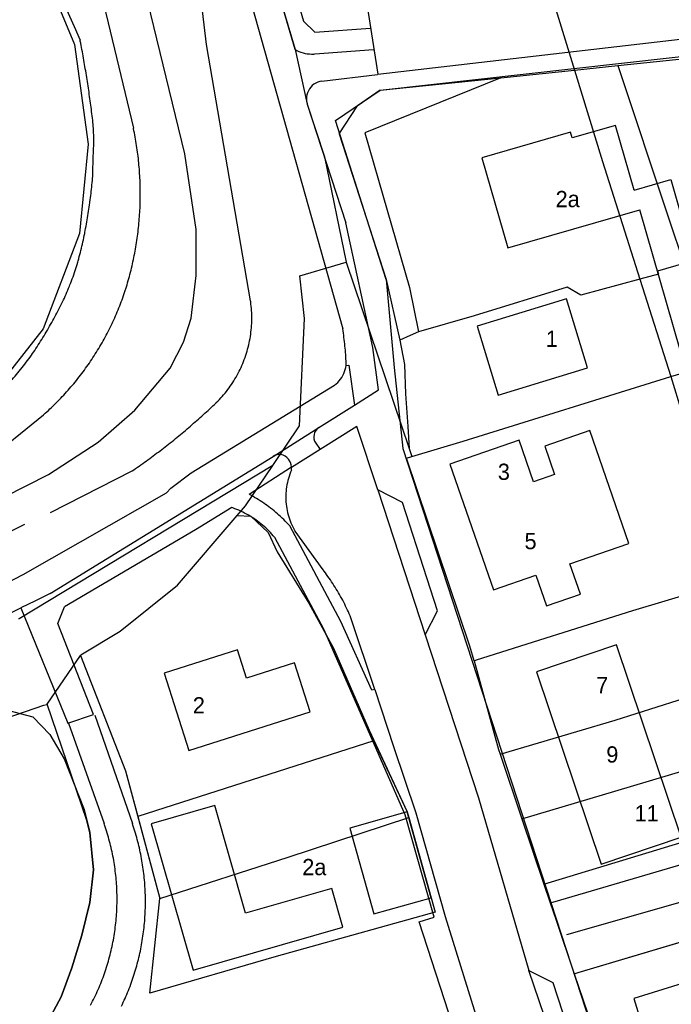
# Model space of a CAD drawing. Extents: x 123992 to 125854, y 449108 to 451911.
# Tile 121 of 175: x 125252 to 125312, y 450743 to 450834. Entities that reach past the tile are written whole.
import ezdxf
from ezdxf.enums import TextEntityAlignment as Align

# ---------------------------------------------------------------- set-up
doc = ezdxf.new("R2010")
doc.units = 0
for name, color, linetype in [('DEFAULT_113', 2, 'CONTINUOUS'), ('DEFAULT_21', 8, 'CONTINUOUS'), ('DEFAULT_22', 8, 'CONTINUOUS'), ('DEFAULT_4', 1, 'CONTINUOUS'), ('DEFAULT_48', 141, 'CONTINUOUS'), ('DEFAULT_6', 1, 'CONTINUOUS'), ('DEFAULT_79', 9, 'CONTINUOUS'), ('DEFAULT_80', 9, 'CONTINUOUS'), ('DEFAULT_99', 9, 'CONTINUOUS')]:
    doc.layers.add(name, color=color, linetype=linetype)

msp = doc.modelspace()

# ---------------------------------------------------------------- linework, layer by layer
at = {"layer": 'DEFAULT_21'}
for points in [[(125224.426, 450899.552), (125229.657, 450900.481), (125234.227, 450900.341), (125237.195, 450899.526), (125240.973, 450896.934), (125243.15, 450891.879), (125245.045, 450883.671), (125246.081, 450866.76), (125251.094, 450846.711), (125257.142, 450832.13), (125258.429, 450822.897), (125257.612, 450814.666), (125254.252, 450805.835), (125246.195, 450795.589)], [(125276.181, 450836.255), (125277.536, 450831.642), (125278.674, 450826.596), (125280.252, 450821.742)], [(125307.375, 450830.162), (125324.667, 450831.948)], [(125296.553, 450829.044), (125303.373, 450829.749)], [(125303.373, 450829.749), (125307.375, 450830.162)], [(125307.375, 450830.162), (125312.1, 450816.011), (125313.478, 450811.866)], [(125296.553, 450829.044), (125283.982, 450823.968), (125288.115, 450809.679), (125288.956, 450805.571)], [(125285.419, 450827.894), (125296.553, 450829.044)], [(125285.419, 450827.894), (125283.309, 450826.448)], [(125281.627, 450823.859), (125283.309, 450826.448)], [(125281.627, 450823.859), (125285.971, 450810.393), (125287.241, 450804.802)], [(125280.252, 450821.742), (125282.276, 450811.997)], [(125275.489, 450793.213), (125277.956, 450796.867), (125278.415, 450806.813), (125277.991, 450810.743), (125282.276, 450811.997)], [(125275.489, 450793.213), (125277.956, 450796.867), (125278.415, 450806.813), (125277.991, 450810.743), (125282.276, 450811.997)], [(125282.276, 450811.997), (125288.081, 450794.79)], [(125282.276, 450811.997), (125288.081, 450794.79)], [(125313.478, 450811.866), (125311.052, 450811.168), (125311.128, 450810.899), (125309.415, 450810.432)], [(125309.415, 450810.432), (125303.96, 450808.944), (125302.695, 450809.698), (125294.085, 450807.045), (125288.956, 450805.571)], [(125288.956, 450805.571), (125288.197, 450805.231), (125287.241, 450804.802)], [(125287.241, 450804.802), (125287.666, 450802.563), (125287.751, 450799.825), (125287.957, 450796.809), (125288.081, 450794.79)], [(125288.333, 450794.042), (125293.082, 450795.45), (125312.274, 450801.425)], [(125312.274, 450801.425), (125318.027, 450782.593)], [(125288.081, 450794.79), (125288.333, 450794.042)], [(125288.081, 450794.79), (125288.333, 450794.042)], [(125294.083, 450775.166), (125293.71, 450776.513), (125287.845, 450793.898), (125288.333, 450794.042)], [(125294.083, 450775.166), (125293.71, 450776.513), (125287.845, 450793.898), (125288.333, 450794.042)], [(125275.489, 450793.213), (125252.047, 450779.035), (125251.984, 450779.006)], [(125272.198, 450788.584), (125272.967, 450789.479), (125275.489, 450793.213)], [(125272.198, 450788.584), (125272.967, 450789.479), (125275.489, 450793.213)], [(125257.707, 450775.65), (125257.748, 450775.71), (125261.376, 450777.917), (125266.668, 450782.149), (125272.198, 450788.584)], [(125272.198, 450788.584), (125273.445, 450788.527), (125275.055, 450787.039), (125275.892, 450785.253), (125278.818, 450780.491), (125281.088, 450776.324), (125284.376, 450768.764), (125287.903, 450761.204), (125288.048, 450760.688)], [(125272.198, 450788.584), (125273.445, 450788.527), (125275.055, 450787.039), (125275.892, 450785.253), (125278.818, 450780.491), (125281.088, 450776.324), (125284.376, 450768.764), (125287.903, 450761.204), (125288.048, 450760.688)], [(125272.198, 450788.584), (125273.445, 450788.527), (125275.055, 450787.039), (125275.892, 450785.253), (125278.818, 450780.491), (125281.088, 450776.324), (125284.376, 450768.764), (125284.836, 450767.777)], [(125294.083, 450775.166), (125294.316, 450775.26), (125308.758, 450779.827), (125318.027, 450782.593)], [(125254.637, 450771.175), (125257.707, 450775.65)], [(125254.637, 450771.175), (125257.707, 450775.65)], [(125257.707, 450775.65), (125261.875, 450764.994), (125265.052, 450753.206)], [(125257.707, 450775.65), (125261.875, 450764.994), (125265.052, 450753.206)], [(125257.707, 450775.65), (125261.875, 450764.994), (125263.011, 450760.777)], [(125294.083, 450775.166), (125296.347, 450766.987), (125296.498, 450766.541)], [(125294.083, 450775.166), (125296.347, 450766.987), (125296.498, 450766.541)], [(125296.498, 450766.541), (125307.119, 450769.675), (125320.735, 450773.987)], [(125142.647, 450702.645), (125149, 450704.897), (125154.734, 450706.728), (125159.23, 450707.916), (125161.647, 450708.96), (125175.831, 450713.527), (125201.083, 450721.374), (125217.846, 450726.366), (125234.247, 450731.636), (125247.152, 450735.98), (125250.447, 450737.705), (125252.683, 450739.409), (125254.557, 450741.591), (125255.932, 450744.113), (125256.907, 450746.793), (125257.82, 450749.812), (125258.554, 450752.832), (125258.907, 450755.87), (125258.56, 450759.307), (125258.262, 450760.512), (125254.637, 450771.175)], [(125142.647, 450702.645), (125149, 450704.897), (125154.734, 450706.728), (125159.23, 450707.916), (125161.647, 450708.96), (125175.831, 450713.527), (125201.083, 450721.374), (125217.846, 450726.366), (125234.247, 450731.636), (125247.152, 450735.98), (125250.447, 450737.705), (125252.683, 450739.409), (125254.557, 450741.591), (125255.932, 450744.113), (125256.907, 450746.793), (125257.82, 450749.812), (125258.554, 450752.832), (125258.907, 450755.87), (125258.56, 450759.307), (125258.262, 450760.512), (125254.637, 450771.175)], [(125236.165, 450764.817), (125254.303, 450771.063), (125254.6, 450771.122), (125254.637, 450771.175)], [(125284.836, 450767.777), (125263.011, 450760.777)], [(125284.836, 450767.777), (125287.903, 450761.204), (125288.048, 450760.688)], [(125298.513, 450760.572), (125308.559, 450763.543), (125322.704, 450767.775)], [(125296.498, 450766.541), (125298.513, 450760.572)], [(125296.498, 450766.541), (125298.513, 450760.572)], [(125300.548, 450754.545), (125324.587, 450761.832)], [(125263.011, 450760.777), (125265.052, 450753.206)], [(125265.052, 450753.206), (125276.894, 450757.026), (125288.048, 450760.688)], [(125288.048, 450760.688), (125290.128, 450753.264), (125290.484, 450751.938)], [(125288.048, 450760.688), (125290.128, 450753.264), (125290.484, 450751.938)], [(125298.513, 450760.572), (125300.548, 450754.545)], [(125298.513, 450760.572), (125300.548, 450754.545)], [(125301.138, 450752.798), (125301.576, 450752.933), (125325.195, 450759.866)], [(125300.548, 450754.545), (125301.138, 450752.798)], [(125300.548, 450754.545), (125301.138, 450752.798)], [(125303.354, 450746.253), (125303.7, 450746.363), (125327.206, 450753.361)], [(125290.484, 450751.938), (125275.779, 450747.854), (125264.114, 450744.451), (125265.052, 450753.206)], [(125290.484, 450751.938), (125275.779, 450747.854), (125264.114, 450744.451), (125265.052, 450753.206)], [(125301.138, 450752.798), (125301.674, 450751.21), (125303.354, 450746.253)], [(125301.138, 450752.798), (125301.674, 450751.21), (125303.354, 450746.253)], [(125303.354, 450746.253), (125306.657, 450736.512)], [(125303.354, 450746.253), (125306.657, 450736.512)]]:
    msp.add_lwpolyline(points, dxfattribs=at)
at = {"layer": 'DEFAULT_22'}
for points in [[(125298.966, 450844.108), (125303.373, 450829.749)], [(125303.373, 450829.749), (125305.966, 450821.301), (125309.415, 450810.432)], [(125309.415, 450810.432), (125312.274, 450801.425)], [(125312.274, 450801.425), (125313.328, 450801.757)]]:
    msp.add_lwpolyline(points, dxfattribs=at)
at = {"layer": 'DEFAULT_4'}
for points in [[(125308.896, 450818.664), (125307.177, 450824.642), (125303.144, 450823.482), (125302.992, 450824.01), (125294.812, 450821.658), (125297.205, 450813.337), (125309.418, 450816.849)], [(125308.896, 450818.664), (125312.269, 450819.634), (125317.131, 450802.729), (125313.757, 450801.759), (125309.418, 450816.849)], [(125304.578, 450802.229), (125302.637, 450808.604), (125294.376, 450806.088), (125296.317, 450799.713), (125304.578, 450802.229)], [(125308.395, 450786.021), (125304.777, 450796.437), (125300.623, 450794.995), (125301.531, 450792.381), (125299.589, 450791.707), (125298.25, 450795.564), (125291.838, 450793.337), (125295.871, 450781.726), (125299.799, 450783.09), (125300.788, 450780.245), (125303.923, 450781.334), (125302.952, 450784.131), (125308.395, 450786.021)], [(125278.931, 450770.451), (125277.489, 450774.973), (125273.053, 450773.559), (125272.217, 450776.182), (125265.429, 450774.017), (125267.707, 450766.873), (125278.931, 450770.451)], [(125313.239, 450758.883), (125307.246, 450776.637), (125299.849, 450774.141), (125305.841, 450756.386), (125313.239, 450758.883)], [(125327.825, 450744.245), (125326.242, 450749.356), (125308.861, 450743.973), (125310.444, 450738.862), (125327.825, 450744.245)]]:
    msp.add_lwpolyline(points, dxfattribs=at)
at = {"layer": 'DEFAULT_48'}
msp.add_lwpolyline([(125156.207, 450740.645), (125169.591, 450745.33), (125188.728, 450751.925), (125197.398, 450754.821), (125216.537, 450761.457), (125229.563, 450765.221), (125230.638, 450767.262), (125233.295, 450768.127), (125234.697, 450767.051), (125236.837, 450766.675), (125245.746, 450769.651), (125250.482, 450770.721), (125253.302, 450769.987), (125254.865, 450768.372), (125256.209, 450766.117), (125258.036, 450761.424), (125258.56, 450759.307), (125258.907, 450755.87), (125258.554, 450752.832), (125257.82, 450749.812), (125256.907, 450746.793), (125255.932, 450744.113), (125254.557, 450741.591)], dxfattribs=at)
at = {"layer": 'DEFAULT_6'}
for points in [[(125281.955, 450750.548), (125280.927, 450754.132), (125272.973, 450751.85), (125270.12, 450761.793), (125264.234, 450760.104), (125268.116, 450746.577), (125281.955, 450750.548)], [(125290.128, 450753.264), (125287.903, 450761.204), (125282.608, 450759.72), (125284.834, 450751.78), (125290.128, 450753.264)]]:
    msp.add_lwpolyline(points, dxfattribs=at)
at = {"layer": 'DEFAULT_79'}
for points in [[(125282.267, 450802.462), (125282.512, 450802.496), (125283.026, 450798.779)], [(125275.53, 450794.046), (125279.727, 450796.719)], [(125279.854, 450794.682), (125277.215, 450793.023)], [(125285.199, 450790.953), (125289.558, 450777.559)], [(125306.368, 450725.388), (125299.15, 450746.569)]]:
    msp.add_lwpolyline(points, dxfattribs=at)
at = {"layer": 'DEFAULT_80'}
for points in [[(125294.316, 450775.26), (125308.758, 450779.827)], [(125303.7, 450746.363), (125327.881, 450753.562)]]:
    msp.add_lwpolyline(points, dxfattribs=at)
at = {"layer": 'DEFAULT_99'}
for points in [[(125277.536, 450831.642), (125255.838, 450905.524), (125255.657, 450905.984), (125255.388, 450907.017)], [(125256.872, 450907.011), (125278.33, 450834.26), (125279.36, 450833.26)], [(125242.955, 450893.119), (125244.982, 450884.41), (125245.07, 450884.03), (125246.11, 450867.11), (125250.97, 450847.48), (125257.105, 450833.792), (125257.67, 450832.53)], [(125265.74, 450863.43), (125281.945, 450805.835)], [(125226.17, 450777.9), (125254.74, 450792.38), (125259.35, 450795.36), (125262.74, 450798.33), (125265.98, 450802.21), (125267.23, 450804.62), (125267.95, 450806.84), (125268.41, 450810.77), (125268.4, 450815.01), (125267.34, 450822.01), (125260.77, 450849.12), (125255.069, 450861.332)], [(125253.8, 450861.04), (125262.6, 450824.38)], [(125273.428, 450808.428), (125269.36, 450832.116), (125267.69, 450846.12)], [(125283.806, 450838.252), (125285.189, 450829.37), (125332.308, 450834.833)], [(125279.36, 450833.26), (125284.527, 450833.623)], [(125258.856, 450824.922), (125258.833, 450825.121), (125258.809, 450825.319), (125258.785, 450825.518), (125258.76, 450825.716), (125258.735, 450825.915), (125258.71, 450826.113), (125258.684, 450826.311), (125258.658, 450826.51), (125258.631, 450826.708), (125258.604, 450826.906), (125258.577, 450827.104), (125258.549, 450827.302), (125258.521, 450827.5), (125258.492, 450827.698), (125258.463, 450827.896), (125258.434, 450828.094), (125258.404, 450828.292), (125258.374, 450828.489), (125258.344, 450828.687), (125258.313, 450828.885), (125258.282, 450829.082), (125258.25, 450829.28), (125258.218, 450829.477), (125258.185, 450829.674), (125258.152, 450829.872), (125258.119, 450830.069), (125258.086, 450830.266), (125258.051, 450830.463), (125258.017, 450830.66), (125257.982, 450830.857), (125257.947, 450831.054), (125257.911, 450831.251), (125257.875, 450831.448), (125257.839, 450831.644), (125257.802, 450831.841), (125257.765, 450832.037), (125257.727, 450832.234), (125257.689, 450832.43), (125257.67, 450832.53)], [(125285.971, 450810.393), (125281.275, 450825.105), (125285.419, 450827.894), (125330.3, 450832.909), (125331.18, 450832.791), (125332.06, 450832.533), (125332.401, 450831.974), (125338.964, 450808.307), (125342.22, 450809.254), (125353.875, 450767.831), (125333.826, 450762.279)], [(125277.536, 450831.642), (125277.714, 450831.551), (125277.898, 450831.471), (125278.085, 450831.403), (125278.277, 450831.346), (125278.472, 450831.3), (125278.669, 450831.267), (125278.868, 450831.245), (125279.067, 450831.236), (125279.267, 450831.238), (125279.382, 450831.245)], [(125279.382, 450831.245), (125284.805, 450831.667)], [(125280.029, 450828.723), (125285.149, 450829.35)], [(125280.029, 450828.723), (125279.832, 450828.687), (125279.642, 450828.626), (125279.46, 450828.543), (125279.29, 450828.439), (125279.133, 450828.314), (125278.994, 450828.171), (125278.872, 450828.013), (125278.771, 450827.84), (125278.692, 450827.657), (125278.635, 450827.465), (125278.603, 450827.268), (125278.594, 450827.068), (125278.611, 450826.869), (125278.651, 450826.673), (125278.674, 450826.596)], [(125278.674, 450826.596), (125282.237, 450815.634)], [(125258.924, 450822.966), (125258.928, 450823.166), (125258.929, 450823.366), (125258.928, 450823.566), (125258.924, 450823.766), (125258.918, 450823.966), (125258.91, 450824.166), (125258.899, 450824.365), (125258.886, 450824.565), (125258.87, 450824.764), (125258.856, 450824.922)], [(125261.89, 450809.53), (125261.949, 450809.721), (125262.007, 450809.912), (125262.064, 450810.104), (125262.119, 450810.296), (125262.173, 450810.489), (125262.226, 450810.682), (125262.277, 450810.875), (125262.327, 450811.069), (125262.376, 450811.263), (125262.423, 450811.457), (125262.47, 450811.652), (125262.514, 450811.847), (125262.558, 450812.042), (125262.6, 450812.237), (125262.641, 450812.433), (125262.68, 450812.629), (125262.718, 450812.826), (125262.755, 450813.022), (125262.79, 450813.219), (125262.824, 450813.416), (125262.857, 450813.613), (125262.888, 450813.811), (125262.918, 450814.009), (125262.947, 450814.207), (125262.974, 450814.405), (125263, 450814.603), (125263.025, 450814.802), (125263.048, 450815), (125263.07, 450815.199), (125263.091, 450815.398), (125263.11, 450815.597), (125263.128, 450815.796), (125263.144, 450815.996), (125263.159, 450816.195), (125263.173, 450816.395), (125263.185, 450816.594), (125263.196, 450816.794), (125263.206, 450816.994), (125263.214, 450817.193), (125263.221, 450817.393), (125263.227, 450817.593), (125263.231, 450817.793), (125263.234, 450817.993), (125263.235, 450818.193), (125263.235, 450818.393), (125263.234, 450818.593), (125263.231, 450818.793), (125263.227, 450818.993), (125263.222, 450819.193), (125263.215, 450819.393), (125263.207, 450819.593), (125263.198, 450819.793), (125263.187, 450819.992), (125263.175, 450820.192), (125263.161, 450820.391), (125263.147, 450820.591), (125263.13, 450820.79), (125263.113, 450820.989), (125263.094, 450821.189), (125263.073, 450821.387), (125263.052, 450821.586), (125263.029, 450821.785), (125263.004, 450821.983), (125262.979, 450822.182), (125262.951, 450822.38), (125262.923, 450822.578), (125262.893, 450822.776), (125262.862, 450822.973), (125262.83, 450823.171), (125262.796, 450823.368), (125262.761, 450823.565), (125262.724, 450823.761), (125262.686, 450823.958), (125262.647, 450824.154), (125262.606, 450824.35), (125262.6, 450824.38)], [(125258.844, 450820.263), (125258.886, 450821.614), (125258.924, 450822.966)], [(125258.581, 450817.557), (125258.608, 450817.755), (125258.635, 450817.953), (125258.66, 450818.152), (125258.684, 450818.35), (125258.706, 450818.549), (125258.728, 450818.748), (125258.748, 450818.947), (125258.767, 450819.146), (125258.785, 450819.345), (125258.801, 450819.545), (125258.814, 450819.708)], [(125258.814, 450819.708), (125258.831, 450819.985), (125258.844, 450820.263)], [(125258.107, 450814.735), (125258.145, 450814.931), (125258.181, 450815.128), (125258.218, 450815.325), (125258.253, 450815.522), (125258.288, 450815.718), (125258.322, 450815.916), (125258.356, 450816.113), (125258.389, 450816.31), (125258.421, 450816.507), (125258.453, 450816.705), (125258.483, 450816.902), (125258.514, 450817.1), (125258.543, 450817.298), (125258.572, 450817.496), (125258.581, 450817.557)], [(125283.026, 450798.779), (125285.257, 450800.2), (125284.72, 450804.134), (125282.237, 450815.634)], [(125257.484, 450812.13), (125257.538, 450812.323), (125257.591, 450812.515), (125257.643, 450812.709), (125257.693, 450812.902), (125257.742, 450813.096), (125257.79, 450813.29), (125257.837, 450813.485), (125257.883, 450813.679), (125257.927, 450813.874), (125257.97, 450814.07), (125258.012, 450814.265), (125258.052, 450814.461), (125258.092, 450814.657), (125258.107, 450814.735)], [(125256.734, 450809.911), (125256.806, 450810.097), (125256.877, 450810.284), (125256.947, 450810.472), (125257.014, 450810.66), (125257.081, 450810.849), (125257.145, 450811.038), (125257.208, 450811.228), (125257.27, 450811.418), (125257.329, 450811.609), (125257.388, 450811.801), (125257.444, 450811.992), (125257.484, 450812.13)], [(125255.952, 450808.149), (125256.04, 450808.329), (125256.126, 450808.509), (125256.211, 450808.69), (125256.294, 450808.872), (125256.376, 450809.055), (125256.456, 450809.238), (125256.534, 450809.422), (125256.611, 450809.607), (125256.686, 450809.792), (125256.734, 450809.911)], [(125285.971, 450810.393), (125286.696, 450802.279), (125287.504, 450794.798), (125323.631, 450684.054)], [(125254.29, 450797.91), (125254.439, 450798.043), (125254.588, 450798.177), (125254.735, 450798.312), (125254.882, 450798.449), (125255.027, 450798.586), (125255.171, 450798.725), (125255.314, 450798.864), (125255.456, 450799.005), (125255.597, 450799.147), (125255.737, 450799.29), (125255.876, 450799.434), (125256.014, 450799.579), (125256.15, 450799.725), (125256.286, 450799.872), (125256.42, 450800.02), (125256.554, 450800.169), (125256.686, 450800.319), (125256.817, 450800.47), (125256.946, 450800.623), (125257.075, 450800.776), (125257.203, 450800.93), (125257.329, 450801.085), (125257.454, 450801.241), (125257.578, 450801.398), (125257.7, 450801.556), (125257.822, 450801.715), (125257.942, 450801.875), (125258.061, 450802.035), (125258.179, 450802.197), (125258.296, 450802.359), (125258.411, 450802.523), (125258.525, 450802.687), (125258.638, 450802.852), (125258.749, 450803.018), (125258.86, 450803.185), (125258.969, 450803.353), (125259.076, 450803.521), (125259.183, 450803.691), (125259.288, 450803.861), (125259.392, 450804.032), (125259.494, 450804.203), (125259.596, 450804.376), (125259.695, 450804.549), (125259.794, 450804.723), (125259.891, 450804.898), (125259.987, 450805.074), (125260.082, 450805.25), (125260.175, 450805.427), (125260.267, 450805.604), (125260.357, 450805.783), (125260.446, 450805.962), (125260.534, 450806.142), (125260.62, 450806.322), (125260.705, 450806.503), (125260.789, 450806.685), (125260.871, 450806.867), (125260.952, 450807.05), (125261.031, 450807.233), (125261.11, 450807.418), (125261.186, 450807.602), (125261.261, 450807.788), (125261.335, 450807.974), (125261.407, 450808.16), (125261.478, 450808.347), (125261.548, 450808.535), (125261.616, 450808.723), (125261.683, 450808.911), (125261.748, 450809.1), (125261.812, 450809.29), (125261.874, 450809.48), (125261.89, 450809.53)], [(125254.747, 450805.904), (125254.847, 450806.077), (125254.945, 450806.251), (125255.043, 450806.426), (125255.14, 450806.601), (125255.237, 450806.776), (125255.332, 450806.952), (125255.426, 450807.128), (125255.52, 450807.305), (125255.613, 450807.482), (125255.705, 450807.66), (125255.796, 450807.838), (125255.886, 450808.016), (125255.952, 450808.149)], [(125270.26, 450799.024), (125270.401, 450799.166), (125270.54, 450799.31), (125270.676, 450799.456), (125270.809, 450799.605), (125270.94, 450799.757), (125271.068, 450799.91), (125271.193, 450800.067), (125271.315, 450800.225), (125271.434, 450800.385), (125271.551, 450800.548), (125271.664, 450800.713), (125271.774, 450800.88), (125271.882, 450801.048), (125271.986, 450801.219), (125272.087, 450801.392), (125272.185, 450801.566), (125272.28, 450801.742), (125272.371, 450801.92), (125272.459, 450802.1), (125272.544, 450802.281), (125272.626, 450802.463), (125272.704, 450802.647), (125272.779, 450802.833), (125272.851, 450803.02), (125272.919, 450803.208), (125272.983, 450803.397), (125273.045, 450803.587), (125273.102, 450803.779), (125273.157, 450803.971), (125273.207, 450804.165), (125273.254, 450804.359), (125273.298, 450804.554), (125273.338, 450804.75), (125273.375, 450804.947), (125273.408, 450805.144), (125273.437, 450805.342), (125273.463, 450805.54), (125273.485, 450805.739), (125273.503, 450805.938), (125273.518, 450806.138), (125273.529, 450806.337), (125273.537, 450806.537), (125273.541, 450806.737), (125273.541, 450806.937), (125273.538, 450807.137), (125273.531, 450807.337), (125273.52, 450807.537), (125273.506, 450807.736), (125273.488, 450807.935), (125273.467, 450808.134), (125273.441, 450808.333), (125273.428, 450808.428)], [(125253.362, 450803.69), (125253.473, 450803.856), (125253.584, 450804.023), (125253.693, 450804.19), (125253.802, 450804.358), (125253.91, 450804.527), (125254.017, 450804.696), (125254.123, 450804.865), (125254.228, 450805.035), (125254.332, 450805.206), (125254.436, 450805.377), (125254.539, 450805.549), (125254.64, 450805.721), (125254.741, 450805.894), (125254.747, 450805.904)], [(125282.267, 450802.462), (125282.261, 450802.662), (125282.254, 450802.862), (125282.244, 450803.062), (125282.234, 450803.261), (125282.221, 450803.461), (125282.207, 450803.66), (125282.191, 450803.86), (125282.174, 450804.059), (125282.155, 450804.258), (125282.134, 450804.457), (125282.112, 450804.656), (125282.088, 450804.854), (125282.062, 450805.053), (125282.035, 450805.251), (125282.006, 450805.449), (125281.976, 450805.646), (125281.945, 450805.835)], [(125252.198, 450802.124), (125252.324, 450802.279), (125252.448, 450802.436), (125252.571, 450802.594), (125252.693, 450802.753), (125252.813, 450802.913), (125252.931, 450803.074), (125253.048, 450803.236), (125253.163, 450803.4), (125253.277, 450803.564), (125253.362, 450803.69)], [(125281.185, 450800.624), (125281.34, 450800.75), (125281.486, 450800.887), (125281.622, 450801.034), (125281.747, 450801.19), (125281.86, 450801.355), (125281.961, 450801.527), (125282.049, 450801.707), (125282.125, 450801.892), (125282.187, 450802.082), (125282.235, 450802.276), (125282.267, 450802.462)], [(125250.154, 450799.861), (125250.295, 450800.003), (125250.435, 450800.146), (125250.574, 450800.29), (125250.712, 450800.435), (125250.849, 450800.58), (125250.985, 450800.727), (125251.12, 450800.874), (125251.254, 450801.023), (125251.387, 450801.172), (125251.52, 450801.322), (125251.651, 450801.473), (125251.781, 450801.624), (125251.91, 450801.777), (125252.039, 450801.93), (125252.166, 450802.085), (125252.198, 450802.124)], [(125266.066, 450791.135), (125267.932, 450792.524), (125281.185, 450800.624)], [(125262.47, 450792.71), (125262.635, 450792.823), (125262.799, 450792.937), (125262.963, 450793.051), (125263.127, 450793.166), (125263.29, 450793.282), (125263.453, 450793.398), (125263.616, 450793.514), (125263.778, 450793.631), (125263.94, 450793.749), (125264.102, 450793.867), (125264.263, 450793.985), (125264.423, 450794.104), (125264.584, 450794.224), (125264.744, 450794.344), (125264.903, 450794.464), (125265.062, 450794.585), (125265.221, 450794.707), (125265.38, 450794.829), (125265.538, 450794.952), (125265.695, 450795.075), (125265.852, 450795.199), (125266.009, 450795.323), (125266.166, 450795.447), (125266.322, 450795.572), (125266.477, 450795.698), (125266.632, 450795.824), (125266.787, 450795.951), (125266.942, 450796.078), (125267.096, 450796.206), (125267.249, 450796.334), (125267.402, 450796.462), (125267.555, 450796.591), (125267.707, 450796.721), (125267.859, 450796.851), (125268.011, 450796.982), (125268.162, 450797.113), (125268.313, 450797.244), (125268.463, 450797.376), (125268.613, 450797.509), (125268.762, 450797.642), (125268.911, 450797.775), (125269.06, 450797.909), (125269.208, 450798.043), (125269.355, 450798.178), (125269.503, 450798.314), (125269.649, 450798.45), (125269.796, 450798.586), (125269.942, 450798.723), (125270.087, 450798.86), (125270.232, 450798.998), (125270.26, 450799.024)], [(125279.727, 450796.719), (125283.026, 450798.779)], [(125225.57, 450778.98), (125230.83, 450781.73), (125238.9, 450786.75), (125248.86, 450793.52), (125254.29, 450797.91)], [(125279.727, 450796.719), (125279.574, 450796.591), (125279.447, 450796.436), (125279.352, 450796.261), (125279.292, 450796.07), (125279.269, 450795.872), (125279.283, 450795.673), (125279.335, 450795.48), (125279.388, 450795.361)], [(125285.199, 450790.953), (125283.265, 450796.83), (125279.854, 450794.682)], [(125279.388, 450795.361), (125279.854, 450794.682)], [(125276.919, 450793.814), (125276.791, 450793.967), (125276.634, 450794.091), (125276.455, 450794.179), (125276.262, 450794.23), (125276.063, 450794.24), (125275.865, 450794.209), (125275.679, 450794.138), (125275.53, 450794.046)], [(125254.891, 450781.378), (125275.53, 450794.046)], [(125277.09, 450793.541), (125276.919, 450793.814)], [(125277.213, 450793.097), (125277.175, 450793.293), (125277.114, 450793.483), (125277.09, 450793.541)], [(125254.917, 450788.868), (125262.47, 450792.71)], [(125273.283, 450790.558), (125277.213, 450793.097)], [(125277.199, 450792.774), (125277.122, 450792.589), (125277.051, 450792.403), (125276.986, 450792.213), (125276.927, 450792.022), (125276.874, 450791.829), (125276.828, 450791.635), (125276.787, 450791.439), (125276.754, 450791.242), (125276.726, 450791.044), (125276.705, 450790.845), (125276.691, 450790.645), (125276.683, 450790.446), (125276.681, 450790.246), (125276.686, 450790.046), (125276.697, 450789.846), (125276.715, 450789.647), (125276.74, 450789.448), (125276.77, 450789.251), (125276.807, 450789.054), (125276.851, 450788.859), (125276.9, 450788.665), (125276.956, 450788.473), (125277.018, 450788.283), (125277.087, 450788.095), (125277.161, 450787.909), (125277.241, 450787.726), (125277.327, 450787.546), (125277.419, 450787.368), (125277.517, 450787.193), (125277.551, 450787.135)], [(125277.199, 450792.774), (125277.215, 450793.023)], [(125277.213, 450793.097), (125277.215, 450793.023)], [(125252.397, 450783.136), (125265.646, 450790.697)], [(125265.646, 450790.697), (125266.066, 450791.135)], [(125289.558, 450777.559), (125290.722, 450779.801), (125287.48, 450789.809), (125285.199, 450790.953)], [(125277.044, 450787.637), (125276.909, 450787.784), (125276.771, 450787.929), (125276.631, 450788.072), (125276.49, 450788.214), (125276.346, 450788.353), (125276.2, 450788.49), (125276.052, 450788.624), (125275.903, 450788.757), (125275.751, 450788.888), (125275.598, 450789.016), (125275.442, 450789.142), (125275.285, 450789.266), (125275.126, 450789.387), (125274.966, 450789.506), (125274.803, 450789.623), (125274.639, 450789.737), (125274.474, 450789.849), (125274.306, 450789.959), (125274.137, 450790.066), (125273.967, 450790.171), (125273.795, 450790.273), (125273.622, 450790.373), (125273.447, 450790.47), (125273.283, 450790.558)], [(125271.682, 450789.33), (125268.325, 450787.262), (125256.22, 450780.166)], [(125275.659, 450786.57), (125275.531, 450786.723), (125275.399, 450786.874), (125275.263, 450787.021), (125275.125, 450787.165), (125274.983, 450787.306), (125274.838, 450787.444), (125274.69, 450787.578), (125274.539, 450787.71), (125274.385, 450787.837), (125274.228, 450787.961), (125274.068, 450788.082), (125273.906, 450788.199), (125273.741, 450788.312), (125273.574, 450788.421), (125273.404, 450788.527), (125273.232, 450788.628), (125273.057, 450788.726), (125272.881, 450788.82), (125272.702, 450788.909), (125272.521, 450788.995), (125272.338, 450789.077), (125272.154, 450789.154), (125271.968, 450789.227), (125271.78, 450789.296), (125271.682, 450789.33)], [(125227.759, 450775.34), (125252.561, 450787.802)], [(125284.907, 450772.504), (125284.652, 450772.445), (125281.786, 450778.8), (125277.044, 450787.637)], [(125280.133, 450783.563), (125277.551, 450787.135)], [(125318.696, 450659.734), (125289.011, 450751.051), (125290.388, 450751.496), (125287.726, 450760.934), (125280.19, 450778.104), (125275.659, 450786.57)], [(125282.71, 450779.132), (125282.633, 450779.316), (125282.553, 450779.5), (125282.472, 450779.683), (125282.389, 450779.865), (125282.304, 450780.046), (125282.217, 450780.226), (125282.128, 450780.405), (125282.037, 450780.583), (125281.945, 450780.76), (125281.85, 450780.937), (125281.754, 450781.112), (125281.656, 450781.286), (125281.556, 450781.46), (125281.454, 450781.632), (125281.351, 450781.803), (125281.246, 450781.973), (125281.138, 450782.142), (125281.03, 450782.31), (125280.919, 450782.476), (125280.807, 450782.642), (125280.693, 450782.806), (125280.577, 450782.969), (125280.459, 450783.131), (125280.34, 450783.292), (125280.219, 450783.451), (125280.133, 450783.563)], [(125104.74, 450726.95), (125122.096, 450733.638), (125140.555, 450739.932), (125162.049, 450747.252), (125198.048, 450759.699), (125216.706, 450766.853), (125232.545, 450773.441), (125241.692, 450777.558), (125252.397, 450783.136)], [(125254.891, 450781.378), (125253.538, 450780.724), (125252.182, 450780.077)], [(125106.67, 450725.16), (125108.078, 450725.715), (125127.015, 450732.73), (125156.182, 450742.803), (125186.007, 450753.038), (125209.7, 450761.542), (125229.814, 450769.758), (125245.572, 450776.846), (125252.182, 450780.077)], [(125252.182, 450780.077), (125256.542, 450769.415), (125258.919, 450770.199), (125255.623, 450778.606), (125256.22, 450780.166)], [(125284.907, 450772.504), (125282.71, 450779.132)], [(125289.558, 450777.559), (125294.513, 450762.5), (125299.15, 450746.569)], [(125284.907, 450772.504), (125286.636, 450767.241), (125288.692, 450761.124), (125291.431, 450751.534), (125295.234, 450739.263), (125313.377, 450683.655)], [(125259.038, 450770.14), (125262.498, 450760.135)], [(125256.582, 450769.415), (125259.882, 450760.137)], [(125258.642, 450743.352), (125258.735, 450743.529), (125258.827, 450743.707), (125258.917, 450743.886), (125259.005, 450744.065), (125259.091, 450744.246), (125259.175, 450744.427), (125259.258, 450744.609), (125259.339, 450744.792), (125259.418, 450744.975), (125259.496, 450745.16), (125259.572, 450745.345), (125259.646, 450745.531), (125259.718, 450745.717), (125259.788, 450745.904), (125259.857, 450746.092), (125259.923, 450746.281), (125259.988, 450746.47), (125260.052, 450746.66), (125260.113, 450746.85), (125260.172, 450747.041), (125260.23, 450747.233), (125260.286, 450747.425), (125260.34, 450747.617), (125260.392, 450747.81), (125260.442, 450748.004), (125260.491, 450748.198), (125260.537, 450748.392), (125260.582, 450748.587), (125260.625, 450748.783), (125260.666, 450748.978), (125260.705, 450749.175), (125260.742, 450749.371), (125260.777, 450749.568), (125260.811, 450749.765), (125260.842, 450749.963), (125260.872, 450750.161), (125260.899, 450750.359), (125260.925, 450750.557), (125260.949, 450750.755), (125260.971, 450750.954), (125260.991, 450751.153), (125261.009, 450751.352), (125261.026, 450751.552), (125261.04, 450751.751), (125261.052, 450751.951), (125261.063, 450752.151), (125261.072, 450752.35), (125261.078, 450752.55), (125261.083, 450752.75), (125261.086, 450752.95), (125261.087, 450753.15), (125261.086, 450753.35), (125261.083, 450753.55), (125261.078, 450753.75), (125261.072, 450753.95), (125261.063, 450754.15), (125261.052, 450754.35), (125261.04, 450754.549), (125261.026, 450754.749), (125261.009, 450754.948), (125260.991, 450755.147), (125260.971, 450755.346), (125260.949, 450755.545), (125260.925, 450755.743), (125260.899, 450755.942), (125260.872, 450756.14), (125260.842, 450756.338), (125260.811, 450756.535), (125260.777, 450756.732), (125260.742, 450756.929), (125260.705, 450757.126), (125260.666, 450757.322), (125260.625, 450757.518), (125260.582, 450757.713), (125260.537, 450757.908), (125260.491, 450758.102), (125260.442, 450758.296), (125260.392, 450758.49), (125260.34, 450758.683), (125260.286, 450758.876), (125260.23, 450759.068), (125260.172, 450759.259), (125260.113, 450759.45), (125260.051, 450759.641), (125259.988, 450759.83), (125259.923, 450760.02), (125259.882, 450760.137)], [(125261.492, 450743.256), (125261.578, 450743.436), (125261.663, 450743.618), (125261.747, 450743.799), (125261.828, 450743.982), (125261.908, 450744.165), (125261.986, 450744.349), (125262.063, 450744.534), (125262.138, 450744.719), (125262.211, 450744.906), (125262.283, 450745.092), (125262.353, 450745.28), (125262.421, 450745.468), (125262.487, 450745.656), (125262.552, 450745.846), (125262.615, 450746.035), (125262.677, 450746.226), (125262.736, 450746.417), (125262.794, 450746.608), (125262.85, 450746.8), (125262.905, 450746.992), (125262.957, 450747.185), (125263.008, 450747.379), (125263.058, 450747.573), (125263.105, 450747.767), (125263.151, 450747.962), (125263.195, 450748.157), (125263.237, 450748.352), (125263.277, 450748.548), (125263.316, 450748.744), (125263.352, 450748.941), (125263.388, 450749.138), (125263.421, 450749.335), (125263.452, 450749.533), (125263.482, 450749.73), (125263.51, 450749.928), (125263.536, 450750.127), (125263.56, 450750.325), (125263.583, 450750.524), (125263.603, 450750.723), (125263.622, 450750.922), (125263.639, 450751.121), (125263.655, 450751.321), (125263.668, 450751.52), (125263.68, 450751.72), (125263.69, 450751.92), (125263.698, 450752.12), (125263.704, 450752.319), (125263.708, 450752.519), (125263.711, 450752.719), (125263.712, 450752.919), (125263.711, 450753.119), (125263.708, 450753.319), (125263.704, 450753.519), (125263.697, 450753.719), (125263.689, 450753.919), (125263.679, 450754.119), (125263.667, 450754.318), (125263.653, 450754.518), (125263.638, 450754.717), (125263.621, 450754.917), (125263.602, 450755.116), (125263.581, 450755.315), (125263.558, 450755.513), (125263.534, 450755.712), (125263.507, 450755.91), (125263.479, 450756.108), (125263.45, 450756.306), (125263.418, 450756.503), (125263.385, 450756.701), (125263.349, 450756.897), (125263.312, 450757.094), (125263.274, 450757.29), (125263.233, 450757.486), (125263.191, 450757.681), (125263.147, 450757.877), (125263.101, 450758.071), (125263.053, 450758.266), (125263.004, 450758.459), (125262.953, 450758.653), (125262.9, 450758.846), (125262.846, 450759.038), (125262.789, 450759.23), (125262.731, 450759.421), (125262.672, 450759.612), (125262.61, 450759.802), (125262.547, 450759.992), (125262.498, 450760.135)], [(125326.924, 450756.79), (125302.622, 450749.837)], [(125299.15, 450746.569), (125301.382, 450745.454), (125307.331, 450727.198)]]:
    msp.add_lwpolyline(points, dxfattribs=at)

# ---------------------------------------------------------------- texts
at = {"layer": 'DEFAULT_113'}
for s, p in [('2a', (125302.742, 450817.836)), ('1', (125301.277, 450804.926)), ('3', (125296.844, 450792.636)), ('5', (125299.31, 450786.228)), ('7', (125305.935, 450772.923)), ('2', (125268.649, 450771.059)), ('9', (125306.87, 450766.518)), ('11', (125310.039, 450761.085)), ('2a', (125279.322, 450756.112))]:
    msp.add_text(s, height=1.5, dxfattribs=at).set_placement(p, align=Align.MIDDLE_CENTER)

doc.saveas('drawing.dxf')
